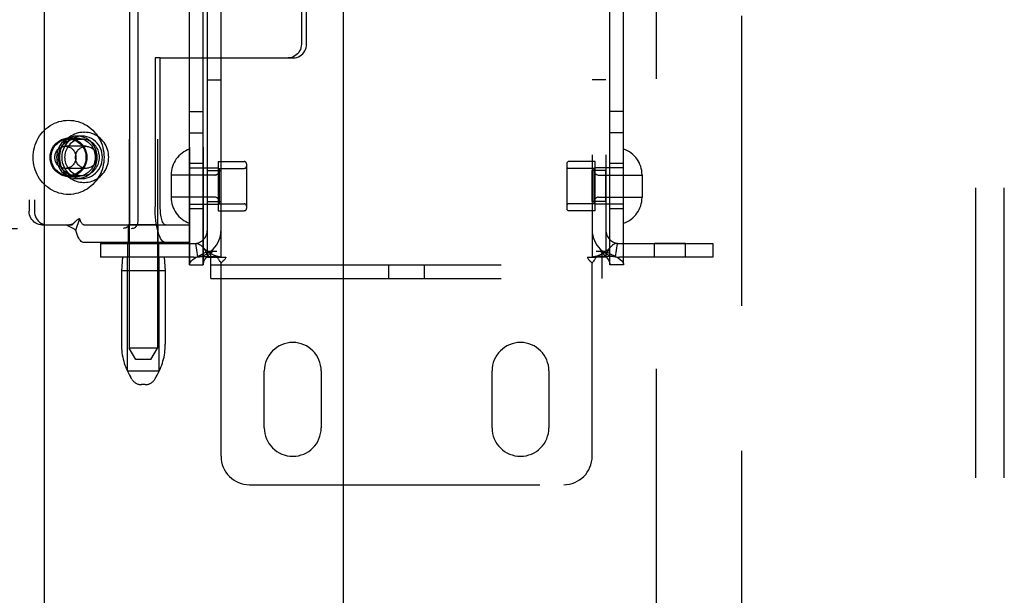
# Model space of a CAD drawing. Header units: inches. Extents: x 0 to 232, y 0 to 150.
# Tile 12 of 31: x 70.84 to 75.16, y 80.14 to 82.68. Entities that reach past the tile are written whole.
import ezdxf

# ---------------------------------------------------------------- set-up
doc = ezdxf.new("R2010")
doc.units = ezdxf.units.IN
doc.header["$LTSCALE"] = 12.750417
doc.header["$MEASUREMENT"] = 0
doc.linetypes.add('HIDDEN', pattern=[0.2, 0.1, -0.1])
doc.linetypes.add('PHANTOM', pattern=[0.8, 0.45, -0.05, 0.1, -0.05, 0.1, -0.05])
doc.layers.get('0').update_dxf_attribs({"linetype": 'CONTINUOUS'})
for name, color, linetype in [('02___PRT_ALL_AXES', 7, 'CONTINUOUS'), ('AVAILABLE_DOOR_SPACE', 7, 'CONTINUOUS'), ('DEFAULT_2', 8, 'HIDDEN'), ('DIMENSIONS', 7, 'CONTINUOUS')]:
    doc.layers.add(name, color=color, linetype=linetype)
doc.styles.get("Standard").update_dxf_attribs({"font": 'arial.ttf'})
doc.dimstyles.new('DIMSTYLE_1', dxfattribs={"dimtxt": 1.022761, "dimasz": 1.363681, "dimexe": 0.09, "dimexo": 0.07, "dimgap": 0.0375, "dimtad": 0, "dimtih": 1, "dimtoh": 1, "dimzin": 4, "dimdsep": 46, "dimtxsty": 'Standard', "dimblk": '_FILLED', "dimblk1": '_FILLED', "dimblk2": '_FILLED', "dimcen": 0.09, "dimazin": 1, "dimtfac": 1, "dimtdec": 3, "dimtofl": 0, "dimtmove": 0, "dimatfit": 3, "dimldrblk": '_FILLED', "dimfxl": 0, "dimtolj": 1, "dimtzin": 4, "dimarcsym": 0})

# ---------------------------------------------------------------- blocks, each defined once
blk = doc.blocks.new('_FILLED')
at = {"color": 0, "linetype": 'ByBlock'}
blk.add_solid([(0, 0), (-1, 0.2), (-1, -0.2)], dxfattribs=at)
blk = doc.blocks.new('*D17')
at = {"layer": 'DIMENSIONS', "color": 2, "linetype": 'Continuous'}
for p, q in [((67.3221, 88.4813), (65.202, 88.4813)), ((70.9471, 88.4813), (73.6745, 88.4813))]:
    blk.add_line(p, q, dxfattribs=at)
at = {"layer": 'DIMENSIONS', "color": 2, "linetype": 'Continuous', "xscale": 1.3636809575, "yscale": 1.3636809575, "zscale": 1.3636809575}
blk.add_blockref('_FILLED', (67.3221, 88.4813), dxfattribs=at)
at = {"layer": 'DIMENSIONS', "color": 2, "linetype": 'Continuous', "xscale": 1.3636809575, "yscale": 1.3636809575, "zscale": 1.3636809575, "rotation": 180}
blk.add_blockref('_FILLED', (70.9471, 88.4813), dxfattribs=at)
at = {"layer": 'DIMENSIONS', "color": 2, "linetype": 'Continuous', "insert": (64.6907, 88.9927), "char_height": 1.02276, "width": 2.779324, "attachment_point": 3, "line_spacing_factor": 0.9}
blk.add_mtext('3.63', dxfattribs=at)

msp = doc.modelspace()

# ---------------------------------------------------------------- linework, layer by layer
at = {"color": 3, "linetype": 'Continuous'}
for p, q in [((70.9471, 112.402), (70.9471, 54.11)), ((72.2596, 90.8393), (72.2596, 75.6726))]:
    msp.add_line(p, q, dxfattribs=at)
at = {"layer": '02___PRT_ALL_AXES', "color": 8, "linetype": 'HIDDEN'}
for p, q in [((71.3198, 84.7001), (71.3198, 81.231)), ((71.4448, 84.7001), (71.4448, 81.231)), ((71.5856, 81.597), (71.5856, 84.665)), ((71.6456, 81.597), (71.6456, 84.665)), ((73.4316, 81.597), (73.4316, 84.665)), ((73.4916, 81.597), (73.4916, 84.665)), ((71.6636, 82.411), (71.7236, 82.411)), ((73.4136, 82.411), (73.3536, 82.411)), ((71.5856, 82.272), (71.6456, 82.272)), ((73.4916, 82.272), (73.4316, 82.272)), ((71.1132, 82.1635), (71.0904, 82.1635)), ((71.1201, 82.18), (71.1239, 82.18)), ((71.5856, 82.177), (71.6456, 82.177)), ((73.4916, 82.177), (73.4316, 82.177)), ((71.0904, 82.1545), (71.0539, 82.1545)), ((71.6456, 82.0435), (71.5856, 82.0435)), ((71.7106, 82.0515), (71.7106, 81.8355)), ((71.7106, 82.0515), (71.8256, 82.0515)), ((73.3666, 82.0515), (73.2516, 82.0515)), ((73.3666, 81.8355), (73.3666, 82.0515)), ((73.4916, 82.0435), (73.4316, 82.0435)), ((71.6636, 81.8755), (71.6636, 82.0115)), ((71.6636, 82.0115), (71.7236, 82.0115)), ((71.7236, 81.8755), (71.7236, 82.0115)), ((73.3536, 81.8755), (73.3536, 82.0115)), ((73.4136, 82.0115), (73.3536, 82.0115)), ((73.4136, 81.8755), (73.4136, 82.0115)), ((71.0904, 81.9855), (71.0539, 81.9855)), ((71.1132, 81.9765), (71.0904, 81.9765)), ((71.1201, 81.96), (71.1239, 81.96)), ((71.6636, 81.8755), (71.7236, 81.8755)), ((73.4136, 81.8755), (73.3536, 81.8755)), ((71.6456, 81.8435), (71.5856, 81.8435)), ((71.7106, 81.8355), (71.8256, 81.8355)), ((73.3666, 81.8355), (73.2516, 81.8355)), ((73.4916, 81.8435), (73.4316, 81.8435)), ((71.3173, 81.695), (71.3173, 81.773)), ((71.4473, 81.773), (71.3173, 81.773)), ((71.4473, 81.695), (71.4473, 81.773)), ((71.3143, 81.631), (71.3143, 81.691)), ((71.4503, 81.691), (71.3143, 81.691)), ((71.4473, 81.695), (71.3173, 81.695)), ((71.4503, 81.631), (71.4503, 81.691)), ((73.6268, 81.631), (73.6268, 81.691)), ((73.7628, 81.691), (73.6268, 81.691)), ((73.7628, 81.631), (73.7628, 81.691)), ((71.4503, 81.631), (71.3143, 81.631)), ((73.7628, 81.631), (73.6268, 81.631)), ((71.2858, 81.571), (71.2858, 81.2485)), ((71.4788, 81.571), (71.4788, 81.2485)), ((71.9136, 80.881), (71.9136, 81.131)), ((72.1636, 81.131), (72.1636, 80.881)), ((72.9136, 80.881), (72.9136, 81.131)), ((73.1636, 81.131), (73.1636, 80.881))]:
    msp.add_line(p, q, dxfattribs=at)
for points in [[(71.0904, 82.1635), (71.0796, 82.1628), (71.069, 82.1608), (71.0587, 82.1574), (71.0489, 82.1528), (71.0396, 82.1469), (71.0311, 82.14), (71.0235, 82.132), (71.0168, 82.1231), (71.0113, 82.1134), (71.0068, 82.1031), (71.0036, 82.0923), (71.0017, 82.0812), (71.001, 82.07), (71.0017, 82.0587), (71.0036, 82.0476), (71.0068, 82.0368), (71.0113, 82.0265), (71.0168, 82.0169), (71.0235, 82.008), (71.0311, 82), (71.0396, 81.993), (71.0489, 81.9872), (71.0587, 81.9826), (71.069, 81.9792), (71.0796, 81.9772), (71.0904, 81.9765)], [(71.1132, 82.1635), (71.1024, 82.1628), (71.0918, 82.1608), (71.0815, 82.1574), (71.0717, 82.1528), (71.0624, 82.1469), (71.0539, 82.14), (71.0463, 82.132), (71.0396, 82.1231), (71.0341, 82.1134), (71.0296, 82.1031), (71.0264, 82.0923), (71.0245, 82.0812), (71.0238, 82.07), (71.0245, 82.0587), (71.0264, 82.0476), (71.0296, 82.0368), (71.0341, 82.0265), (71.0396, 82.0169), (71.0463, 82.008), (71.0539, 82), (71.0624, 81.993), (71.0717, 81.9872), (71.0815, 81.9826), (71.0918, 81.9792), (71.1024, 81.9772), (71.1132, 81.9765)], [(71.0904, 81.9765), (71.1013, 81.9772), (71.1118, 81.9792), (71.1221, 81.9826), (71.132, 81.9872), (71.1412, 81.993), (71.1497, 82), (71.1574, 82.008), (71.164, 82.0169), (71.1696, 82.0265), (71.174, 82.0368), (71.1772, 82.0476), (71.1792, 82.0587), (71.1798, 82.07), (71.1792, 82.0812), (71.1772, 82.0923), (71.174, 82.1031), (71.1696, 82.1134), (71.164, 82.1231), (71.1574, 82.132), (71.1497, 82.14), (71.1412, 82.1469), (71.132, 82.1528), (71.1221, 82.1574), (71.1118, 82.1608), (71.1013, 82.1628), (71.0904, 82.1635)], [(71.1132, 81.9765), (71.1241, 81.9772), (71.1346, 81.9792), (71.1449, 81.9826), (71.1548, 81.9872), (71.164, 81.993), (71.1725, 82), (71.1802, 82.008), (71.1868, 82.0169), (71.1924, 82.0265), (71.1968, 82.0368), (71.2, 82.0476), (71.202, 82.0587), (71.2026, 82.07), (71.202, 82.0812), (71.2, 82.0923), (71.1968, 82.1031), (71.1924, 82.1134), (71.1868, 82.1231), (71.1802, 82.132), (71.1725, 82.14), (71.164, 82.1469), (71.1548, 82.1528), (71.1449, 82.1574), (71.1346, 82.1608), (71.1241, 82.1628), (71.1132, 82.1635)], [(71.0539, 81.9855), (71.0432, 81.9862), (71.033, 81.9883), (71.023, 81.9919), (71.0135, 81.9968), (71.0047, 82.0029), (70.9967, 82.0102), (70.9898, 82.0185), (70.9839, 82.0277), (70.9792, 82.0376), (70.9758, 82.0481), (70.9738, 82.0589), (70.9731, 82.07), (70.9738, 82.081), (70.9758, 82.0918), (70.9792, 82.1023), (70.9839, 82.1122), (70.9898, 82.1214), (70.9967, 82.1297), (71.0047, 82.137), (71.0135, 82.1431), (71.023, 82.148), (71.033, 82.1516), (71.0432, 82.1537), (71.0539, 82.1545)], [(71.0904, 81.9855), (71.0798, 81.9862), (71.0695, 81.9883), (71.0595, 81.9919), (71.05, 81.9968), (71.0412, 82.0029), (71.0333, 82.0102), (71.0263, 82.0185), (71.0204, 82.0277), (71.0158, 82.0376), (71.0124, 82.0481), (71.0103, 82.0589), (71.0096, 82.07), (71.0103, 82.081), (71.0124, 82.0918), (71.0158, 82.1023), (71.0204, 82.1122), (71.0263, 82.1214), (71.0333, 82.1297), (71.0412, 82.137), (71.05, 82.1431), (71.0595, 82.148), (71.0695, 82.1516), (71.0798, 82.1537), (71.0904, 82.1545)], [(71.1132, 82.15), (71.1069, 82.1497), (71.1006, 82.1489), (71.0945, 82.1475), (71.0884, 82.1456), (71.0825, 82.1432), (71.0768, 82.1403), (71.0714, 82.1369), (71.0662, 82.1331), (71.0614, 82.1288), (71.0569, 82.1241), (71.0529, 82.1191), (71.0492, 82.1137), (71.046, 82.108), (71.0432, 82.1021), (71.0409, 82.0959), (71.0391, 82.0896), (71.0378, 82.0831), (71.037, 82.0766), (71.0367, 82.07)], [(71.0539, 82.1545), (71.0645, 82.1537), (71.0748, 82.1516), (71.0848, 82.148), (71.0943, 82.1431), (71.1031, 82.137), (71.111, 82.1297), (71.118, 82.1214), (71.1239, 82.1122), (71.1285, 82.1023), (71.1319, 82.0918), (71.134, 82.081), (71.1347, 82.07), (71.134, 82.0589), (71.1319, 82.0481), (71.1285, 82.0376), (71.1239, 82.0277), (71.118, 82.0185), (71.111, 82.0102), (71.1031, 82.0029), (71.0943, 81.9968), (71.0848, 81.9919), (71.0748, 81.9883), (71.0645, 81.9862), (71.0539, 81.9855)], [(71.0904, 82.1545), (71.1011, 82.1537), (71.1113, 82.1516), (71.1213, 82.148), (71.1308, 82.1431), (71.1396, 82.137), (71.1476, 82.1297), (71.1545, 82.1214), (71.1604, 82.1122), (71.1651, 82.1023), (71.1685, 82.0918), (71.1705, 82.081), (71.1712, 82.07), (71.1705, 82.0589), (71.1685, 82.0481), (71.1651, 82.0376), (71.1604, 82.0277), (71.1545, 82.0185), (71.1476, 82.0102), (71.1396, 82.0029), (71.1308, 81.9968), (71.1213, 81.9919), (71.1113, 81.9883), (71.1011, 81.9862), (71.0904, 81.9855)], [(71.1897, 82.07), (71.1895, 82.0766), (71.1887, 82.0831), (71.1874, 82.0896), (71.1856, 82.0959), (71.1833, 82.1021), (71.1805, 82.108), (71.1773, 82.1137), (71.1736, 82.1191), (71.1695, 82.1241), (71.165, 82.1288), (71.1602, 82.1331), (71.1551, 82.1369), (71.1496, 82.1403), (71.144, 82.1432), (71.1381, 82.1456), (71.132, 82.1475), (71.1258, 82.1489), (71.1196, 82.1497), (71.1132, 82.15)], [(71.0367, 82.07), (71.037, 82.0633), (71.0378, 82.0568), (71.0391, 82.0503), (71.0409, 82.044), (71.0432, 82.0378), (71.046, 82.0319), (71.0492, 82.0262), (71.0529, 82.0208), (71.0569, 82.0158), (71.0614, 82.0111), (71.0662, 82.0068), (71.0714, 82.003), (71.0768, 81.9996), (71.0825, 81.9967), (71.0884, 81.9943), (71.0945, 81.9924), (71.1006, 81.9911), (71.1069, 81.9902), (71.1132, 81.99)], [(71.1132, 81.99), (71.1196, 81.9902), (71.1258, 81.9911), (71.132, 81.9924), (71.1381, 81.9943), (71.144, 81.9967), (71.1496, 81.9996), (71.1551, 82.003), (71.1602, 82.0068), (71.165, 82.0111), (71.1695, 82.0158), (71.1736, 82.0208), (71.1773, 82.0262), (71.1805, 82.0319), (71.1833, 82.0378), (71.1856, 82.044), (71.1874, 82.0503), (71.1887, 82.0568), (71.1895, 82.0633), (71.1897, 82.07)]]:
    msp.add_lwpolyline(points, dxfattribs=at)
for centre, start, end in [((72.0386, 81.131), 0, 180), ((73.0386, 81.131), 0, 180), ((72.0386, 80.881), 180, 360), ((73.0386, 80.881), 180, 360)]:
    msp.add_arc(centre, 0.125, start, end, dxfattribs=at)
at = {"layer": 'AVAILABLE_DOOR_SPACE', "color": 4, "linetype": 'PHANTOM'}
msp.add_line((74.0096, 111.381), (74.0096, 55.131), dxfattribs=at)
at = {"layer": 'DEFAULT_2', "color": 8, "linetype": 'HIDDEN'}
for p, q in [((73.6346, 111.741), (73.6346, 54.771)), ((71.5856, 84.665), (71.5856, 81.597)), ((71.6456, 84.665), (71.6456, 81.597)), ((71.6636, 81.631), (71.6636, 84.631)), ((71.7236, 81.631), (71.7236, 84.631)), ((73.3536, 84.631), (73.3536, 81.631)), ((73.4136, 84.631), (73.4136, 81.631)), ((73.4316, 81.597), (73.4316, 84.665)), ((73.4916, 81.597), (73.4916, 84.665)), ((71.3226, 81.7875), (71.3226, 84.4775)), ((71.3592, 81.7875), (71.3592, 84.4775)), ((70.881, 84.433), (70.881, 81.833)), ((70.9038, 84.433), (70.9038, 81.833)), ((75.0386, 78.1108), (75.0386, 84.3546)), ((75.1636, 78.1108), (75.1636, 84.3546)), ((72.0764, 82.9915), (72.0764, 82.5675)), ((72.0992, 82.5675), (72.0992, 82.9915)), ((71.4337, 82.5075), (71.4337, 81.853)), ((71.4565, 82.5075), (71.4337, 82.5075)), ((71.4565, 81.853), (71.4565, 82.5075)), ((71.4565, 82.5075), (72.0418, 82.5075)), ((71.0539, 82.15), (71.1132, 82.15)), ((71.1308, 82.1185), (71.0401, 82.1185)), ((71.8356, 82.0415), (71.8356, 81.8455)), ((73.2416, 82.0415), (73.2416, 81.8455)), ((71.1308, 82.0215), (71.0401, 82.0215)), ((71.0539, 81.99), (71.1132, 81.99)), ((71.5046, 81.993), (71.5046, 81.894)), ((71.6956, 81.992), (71.5046, 81.992)), ((71.5856, 82.0235), (71.7106, 82.0235)), ((71.7156, 82.0215), (71.7156, 81.8655)), ((71.7156, 82.0215), (71.8256, 82.0215)), ((73.3616, 82.0215), (73.2516, 82.0215)), ((73.3616, 81.8655), (73.3616, 82.0215)), ((73.4916, 82.0235), (73.3666, 82.0235)), ((73.3816, 81.992), (73.5726, 81.992)), ((73.5726, 81.993), (73.5726, 81.894)), ((71.6956, 81.895), (71.5046, 81.895)), ((71.5856, 81.8635), (71.7106, 81.8635)), ((71.7156, 81.8655), (71.8256, 81.8655)), ((73.3616, 81.8655), (73.2516, 81.8655)), ((73.4916, 81.8635), (73.3666, 81.8635)), ((73.3816, 81.895), (73.5726, 81.895)), ((71.0806, 81.7845), (71.0801, 81.7839)), ((71.0865, 81.7492), (71.1037, 81.8004)), ((69.5545, 81.7575), (71.3305, 81.7575)), ((70.9384, 81.773), (70.9612, 81.773)), ((70.9612, 81.773), (71.0695, 81.773)), ((71.1213, 81.773), (71.5854, 81.773)), ((71.5854, 81.773), (71.5854, 81.695)), ((71.5854, 81.695), (71.1213, 81.695)), ((71.1936, 81.691), (71.1936, 81.631)), ((71.1936, 81.691), (71.6036, 81.691)), ((71.6214, 81.6323), (71.6125, 81.6916)), ((73.4558, 81.6323), (73.4647, 81.6916)), ((73.4736, 81.691), (73.8836, 81.691)), ((73.8836, 81.691), (73.8836, 81.631)), ((71.6685, 81.657), (71.7056, 81.657)), ((71.6791, 81.537), (71.6791, 81.657)), ((73.3716, 81.657), (73.4087, 81.657)), ((73.3981, 81.537), (73.3981, 81.657)), ((71.6036, 81.631), (71.1936, 81.631)), ((71.2908, 81.631), (71.2858, 81.571)), ((71.3123, 81.131), (71.3123, 81.631)), ((71.4523, 81.131), (71.4523, 81.631)), ((71.4738, 81.631), (71.4788, 81.571)), ((71.6636, 81.631), (71.7053, 81.631)), ((71.7053, 81.631), (71.7444, 81.631)), ((71.7236, 80.756), (71.7236, 81.6048)), ((73.3328, 81.631), (73.3719, 81.631)), ((73.3536, 80.756), (73.3536, 81.6048)), ((73.4136, 81.631), (73.3719, 81.631)), ((73.8836, 81.631), (73.4736, 81.631)), ((71.4788, 81.571), (71.2858, 81.571)), ((71.5856, 81.597), (71.6456, 81.597)), ((71.6791, 81.597), (73.3981, 81.597)), ((72.4606, 81.537), (72.4606, 81.597)), ((72.6166, 81.537), (72.6166, 81.597)), ((73.4916, 81.597), (73.4316, 81.597)), ((71.6791, 81.537), (73.3981, 81.537)), ((71.4448, 81.231), (71.3198, 81.231)), ((71.3498, 81.181), (71.3199, 81.231)), ((71.4148, 81.181), (71.4448, 81.231)), ((71.4148, 81.181), (71.3498, 81.181)), ((71.3123, 81.131), (71.4523, 81.131)), ((71.3313, 81.0952), (71.3257, 81.1045)), ((71.4334, 81.0952), (71.4389, 81.1045)), ((71.3905, 81.071), (71.3742, 81.071)), ((71.8486, 80.631), (73.2286, 80.631))]:
    msp.add_line(p, q, dxfattribs=at)
for points in [[(72.0764, 82.5675), (72.0759, 82.5596), (72.0744, 82.5519), (72.072, 82.5445), (72.0687, 82.5375), (72.0645, 82.5309), (72.0596, 82.525), (72.0539, 82.5199), (72.0477, 82.5155), (72.041, 82.512), (72.0339, 82.5095), (72.0266, 82.508), (72.019, 82.5075)], [(72.0418, 82.5075), (72.0494, 82.508), (72.0567, 82.5095), (72.0638, 82.512), (72.0705, 82.5155), (72.0767, 82.5199), (72.0824, 82.525), (72.0873, 82.5309), (72.0915, 82.5375), (72.0948, 82.5445), (72.0972, 82.5519), (72.0987, 82.5596), (72.0992, 82.5675)], [(70.898, 82.07), (70.8984, 82.0811), (70.8995, 82.0922), (70.9013, 82.1031), (70.9038, 82.1139), (70.907, 82.1246), (70.9109, 82.1349), (70.9155, 82.145), (70.9207, 82.1547), (70.9265, 82.164), (70.933, 82.1728), (70.94, 82.1812), (70.9475, 82.1891), (70.9555, 82.1964), (70.964, 82.2031), (70.9729, 82.2092), (70.9822, 82.2147), (70.9918, 82.2195), (71.0017, 82.2236), (71.0118, 82.2269), (71.0222, 82.2296), (71.0327, 82.2314), (71.0432, 82.2326), (71.0539, 82.233), (71.0645, 82.2326), (71.0751, 82.2314), (71.0856, 82.2296), (71.0959, 82.2269), (71.1061, 82.2236), (71.116, 82.2195), (71.1256, 82.2147), (71.1349, 82.2092), (71.1438, 82.2031), (71.1523, 82.1964), (71.1603, 82.1891), (71.1678, 82.1812), (71.1748, 82.1728), (71.1812, 82.164), (71.1871, 82.1547), (71.1923, 82.145), (71.1969, 82.1349), (71.2008, 82.1246), (71.204, 82.1139), (71.2065, 82.1031), (71.2083, 82.0922), (71.2094, 82.0811), (71.2098, 82.07)], [(71.1201, 82.18), (71.1118, 82.1796), (71.1036, 82.1786), (71.0954, 82.177), (71.0874, 82.1746), (71.0796, 82.1717), (71.0721, 82.1681), (71.0648, 82.1639), (71.0579, 82.1591), (71.0513, 82.1538), (71.0452, 82.1479), (71.0395, 82.1416), (71.0343, 82.1348), (71.0296, 82.1276), (71.0255, 82.1201), (71.022, 82.1122), (71.0191, 82.1041), (71.0168, 82.0957), (71.0152, 82.0872), (71.0142, 82.0786), (71.0139, 82.07)], [(71.2301, 82.07), (71.2298, 82.0786), (71.2288, 82.0873), (71.2272, 82.0958), (71.2249, 82.1041), (71.222, 82.1122), (71.2185, 82.1201), (71.2144, 82.1276), (71.2097, 82.1348), (71.2045, 82.1416), (71.1989, 82.1479), (71.1927, 82.1538), (71.1862, 82.1591), (71.1792, 82.1639), (71.172, 82.1681), (71.1644, 82.1717), (71.1566, 82.1746), (71.1486, 82.177), (71.1405, 82.1786), (71.1322, 82.1796), (71.1239, 82.18)], [(70.9774, 82.07), (70.9777, 82.077), (70.9785, 82.0839), (70.98, 82.0907), (70.982, 82.0973), (70.9845, 82.1038), (70.9876, 82.11), (70.9912, 82.1159), (70.9953, 82.1214), (70.9998, 82.1265), (71.0047, 82.1313), (71.01, 82.1355), (71.0156, 82.1392), (71.0216, 82.1425), (71.0277, 82.1451), (71.0341, 82.1472), (71.0406, 82.1488), (71.0472, 82.1497), (71.0539, 82.15)], [(71.0539, 82.15), (71.0606, 82.1497), (71.0672, 82.1488), (71.0737, 82.1472), (71.08, 82.1451), (71.0862, 82.1425), (71.0921, 82.1392), (71.0978, 82.1355), (71.1031, 82.1313), (71.108, 82.1265), (71.1125, 82.1214), (71.1165, 82.1159), (71.1201, 82.11), (71.1232, 82.1038), (71.1258, 82.0973), (71.1278, 82.0907), (71.1292, 82.0839), (71.1301, 82.077), (71.1304, 82.07)], [(70.9938, 82.07), (70.994, 82.0745), (70.9946, 82.0789), (70.9955, 82.0832), (70.9969, 82.0875), (70.9986, 82.0916), (71.0007, 82.0955), (71.0031, 82.0992), (71.0059, 82.1026), (71.0089, 82.1058), (71.0122, 82.1087), (71.0157, 82.1112), (71.0195, 82.1134), (71.0234, 82.1152), (71.0274, 82.1166), (71.0316, 82.1176), (71.0359, 82.1183), (71.0401, 82.1185)], [(71.0401, 82.1185), (71.0444, 82.1183), (71.0487, 82.1176), (71.0528, 82.1166), (71.0569, 82.1152), (71.0608, 82.1134), (71.0646, 82.1112), (71.0681, 82.1087), (71.0714, 82.1058), (71.0744, 82.1026), (71.0772, 82.0992), (71.0796, 82.0955), (71.0817, 82.0916), (71.0834, 82.0875), (71.0848, 82.0832), (71.0857, 82.0789), (71.0863, 82.0745), (71.0865, 82.07)], [(71.0844, 82.07), (71.0846, 82.0745), (71.0852, 82.0789), (71.0862, 82.0832), (71.0875, 82.0875), (71.0893, 82.0916), (71.0913, 82.0955), (71.0938, 82.0992), (71.0965, 82.1026), (71.0995, 82.1058), (71.1028, 82.1087), (71.1064, 82.1112), (71.1101, 82.1134), (71.114, 82.1152), (71.1181, 82.1166), (71.1223, 82.1176), (71.1265, 82.1183), (71.1308, 82.1185)], [(71.1308, 82.1185), (71.1351, 82.1183), (71.1393, 82.1176), (71.1435, 82.1166), (71.1475, 82.1152), (71.1515, 82.1134), (71.1552, 82.1112), (71.1587, 82.1087), (71.162, 82.1058), (71.1651, 82.1026), (71.1678, 82.0992), (71.1702, 82.0955), (71.1723, 82.0916), (71.174, 82.0875), (71.1754, 82.0832), (71.1764, 82.0789), (71.177, 82.0745), (71.1772, 82.07)], [(71.2098, 82.07), (71.2094, 82.0588), (71.2083, 82.0478), (71.2065, 82.0368), (71.204, 82.026), (71.2008, 82.0154), (71.1969, 82.005), (71.1923, 81.995), (71.1871, 81.9853), (71.1812, 81.976), (71.1748, 81.9671), (71.1678, 81.9587), (71.1603, 81.9508), (71.1523, 81.9435), (71.1438, 81.9368), (71.1349, 81.9307), (71.1256, 81.9252), (71.116, 81.9205), (71.1061, 81.9164), (71.0959, 81.913), (71.0856, 81.9104), (71.0751, 81.9085), (71.0645, 81.9073), (71.0539, 81.907), (71.0432, 81.9073), (71.0327, 81.9085), (71.0222, 81.9104), (71.0118, 81.913), (71.0017, 81.9164), (70.9918, 81.9205), (70.9822, 81.9252), (70.9729, 81.9307), (70.964, 81.9368), (70.9555, 81.9435), (70.9475, 81.9508), (70.94, 81.9587), (70.933, 81.9671), (70.9265, 81.976), (70.9207, 81.9853), (70.9155, 81.995), (70.9109, 82.005), (70.907, 82.0154), (70.9038, 82.026), (70.9013, 82.0368), (70.8995, 82.0478), (70.8984, 82.0588), (70.898, 82.07)], [(71.0539, 81.99), (71.0472, 81.9903), (71.0406, 81.9912), (71.0341, 81.9927), (71.0277, 81.9948), (71.0216, 81.9975), (71.0156, 82.0007), (71.01, 82.0044), (71.0047, 82.0087), (70.9998, 82.0134), (70.9953, 82.0185), (70.9912, 82.0241), (70.9876, 82.03), (70.9845, 82.0362), (70.982, 82.0426), (70.98, 82.0493), (70.9785, 82.0561), (70.9777, 82.063), (70.9774, 82.07)], [(71.0401, 82.0215), (71.0359, 82.0217), (71.0316, 82.0223), (71.0274, 82.0233), (71.0234, 82.0247), (71.0195, 82.0266), (71.0157, 82.0287), (71.0122, 82.0313), (71.0089, 82.0341), (71.0059, 82.0373), (71.0031, 82.0407), (71.0007, 82.0444), (70.9986, 82.0484), (70.9969, 82.0524), (70.9955, 82.0567), (70.9946, 82.0611), (70.994, 82.0655), (70.9938, 82.07)], [(71.0139, 82.07), (71.0142, 82.0613), (71.0152, 82.0527), (71.0168, 82.0442), (71.0191, 82.0358), (71.022, 82.0277), (71.0255, 82.0199), (71.0296, 82.0123), (71.0343, 82.0051), (71.0395, 81.9983), (71.0452, 81.992), (71.0513, 81.9862), (71.0578, 81.9808), (71.0648, 81.9761), (71.072, 81.9719), (71.0796, 81.9683), (71.0874, 81.9653), (71.0954, 81.963), (71.1036, 81.9613), (71.1118, 81.9603), (71.1201, 81.96)], [(71.0865, 82.07), (71.0863, 82.0655), (71.0857, 82.0611), (71.0848, 82.0567), (71.0834, 82.0524), (71.0817, 82.0484), (71.0796, 82.0444), (71.0772, 82.0407), (71.0744, 82.0373), (71.0714, 82.0341), (71.0681, 82.0313), (71.0646, 82.0287), (71.0608, 82.0266), (71.0569, 82.0247), (71.0528, 82.0233), (71.0487, 82.0223), (71.0444, 82.0217), (71.0401, 82.0215)], [(71.1304, 82.07), (71.1301, 82.063), (71.1292, 82.0561), (71.1278, 82.0493), (71.1258, 82.0426), (71.1232, 82.0362), (71.1201, 82.03), (71.1165, 82.0241), (71.1125, 82.0185), (71.108, 82.0134), (71.1031, 82.0087), (71.0978, 82.0044), (71.0921, 82.0007), (71.0862, 81.9975), (71.08, 81.9948), (71.0737, 81.9927), (71.0672, 81.9912), (71.0606, 81.9903), (71.0539, 81.99)], [(71.1308, 82.0215), (71.1265, 82.0217), (71.1223, 82.0223), (71.1181, 82.0233), (71.114, 82.0247), (71.1101, 82.0266), (71.1064, 82.0287), (71.1028, 82.0313), (71.0995, 82.0341), (71.0965, 82.0373), (71.0938, 82.0407), (71.0913, 82.0444), (71.0893, 82.0484), (71.0875, 82.0524), (71.0862, 82.0567), (71.0852, 82.0611), (71.0846, 82.0655), (71.0844, 82.07)], [(71.1239, 81.96), (71.1322, 81.9603), (71.1404, 81.9613), (71.1486, 81.963), (71.1566, 81.9653), (71.1644, 81.9683), (71.172, 81.9719), (71.1792, 81.9761), (71.1862, 81.9808), (71.1927, 81.9862), (71.1989, 81.992), (71.2045, 81.9984), (71.2097, 82.0051), (71.2144, 82.0123), (71.2185, 82.0199), (71.222, 82.0277), (71.2249, 82.0359), (71.2272, 82.0442), (71.2288, 82.0527), (71.2298, 82.0613), (71.2301, 82.07)], [(71.1772, 82.07), (71.177, 82.0655), (71.1764, 82.0611), (71.1754, 82.0567), (71.174, 82.0524), (71.1723, 82.0484), (71.1702, 82.0444), (71.1678, 82.0407), (71.1651, 82.0373), (71.162, 82.0341), (71.1587, 82.0313), (71.1552, 82.0287), (71.1515, 82.0266), (71.1475, 82.0247), (71.1435, 82.0233), (71.1393, 82.0223), (71.1351, 82.0217), (71.1308, 82.0215)], [(70.9384, 81.773), (70.9308, 81.7735), (70.9235, 81.775), (70.9164, 81.7775), (70.9097, 81.781), (70.9035, 81.7854), (70.8978, 81.7905), (70.8929, 81.7964), (70.8887, 81.803), (70.8854, 81.81), (70.883, 81.8174), (70.8815, 81.8251), (70.881, 81.833)], [(70.9038, 81.833), (70.9043, 81.8251), (70.9058, 81.8174), (70.9082, 81.81), (70.9115, 81.803), (70.9157, 81.7964), (70.9206, 81.7905), (70.9263, 81.7854), (70.9325, 81.781), (70.9392, 81.7775), (70.9463, 81.775), (70.9536, 81.7735), (70.9612, 81.773)], [(71.4799, 81.695), (71.4754, 81.6957), (71.4709, 81.698), (71.4665, 81.7018), (71.4623, 81.707), (71.4582, 81.7136), (71.4543, 81.7216), (71.4506, 81.7308), (71.4473, 81.7412), (71.4442, 81.7527), (71.4415, 81.7652), (71.4392, 81.7785), (71.4373, 81.7925), (71.4357, 81.8071), (71.4346, 81.8221), (71.434, 81.8374), (71.4337, 81.853)], [(71.4799, 81.773), (71.4776, 81.7734), (71.4754, 81.7745), (71.4731, 81.7764), (71.471, 81.7791), (71.4689, 81.7824), (71.4669, 81.7865), (71.4651, 81.7911), (71.4634, 81.7964), (71.4619, 81.8022), (71.4605, 81.8085), (71.4593, 81.8153), (71.4583, 81.8224), (71.4576, 81.8297), (71.457, 81.8374), (71.4567, 81.8451), (71.4565, 81.853)], [(71.0806, 81.7845), (71.0781, 81.782), (71.0757, 81.7799), (71.0733, 81.7781), (71.0709, 81.7766), (71.0684, 81.7753), (71.0659, 81.7742), (71.0633, 81.7735), (71.0604, 81.773), (71.0587, 81.773)], [(71.0801, 81.7839), (71.0735, 81.777), (71.0715, 81.7749), (71.0695, 81.773)], [(71.1037, 81.8004), (71.1016, 81.7999), (71.0995, 81.7991), (71.0974, 81.7981), (71.0952, 81.7969), (71.093, 81.7955), (71.0908, 81.7939), (71.0887, 81.7922), (71.0866, 81.7903), (71.0845, 81.7883), (71.0823, 81.7862), (71.0806, 81.7845)], [(71.1213, 81.773), (71.1193, 81.7733), (71.1173, 81.7741), (71.1154, 81.7756), (71.1135, 81.7776), (71.1116, 81.7802), (71.1099, 81.7833), (71.1082, 81.7869), (71.1066, 81.7909), (71.1051, 81.7955), (71.1037, 81.8004)], [(71.3226, 81.7875), (71.3222, 81.7827), (71.3212, 81.7782), (71.3195, 81.7739), (71.3171, 81.7698), (71.3142, 81.7663), (71.3108, 81.7632), (71.3069, 81.7607), (71.3028, 81.7589), (71.2985, 81.7579), (71.2939, 81.7575)], [(71.3305, 81.7575), (71.335, 81.7579), (71.3393, 81.7589), (71.3435, 81.7607), (71.3473, 81.7632), (71.3507, 81.7663), (71.3537, 81.7698), (71.356, 81.7739), (71.3577, 81.7782), (71.3588, 81.7827), (71.3592, 81.7875)], [(71.0865, 81.7492), (71.0836, 81.7516), (71.0806, 81.7538), (71.0775, 81.7557), (71.0744, 81.7574), (71.0714, 81.7589), (71.0685, 81.7603), (71.0656, 81.7617), (71.0627, 81.763), (71.0598, 81.7645), (71.0569, 81.7661), (71.054, 81.7677), (71.0513, 81.7695), (71.0489, 81.7712), (71.0467, 81.773)], [(71.1213, 81.695), (71.1174, 81.6956), (71.1135, 81.6973), (71.1096, 81.7001), (71.1058, 81.7041), (71.1022, 81.7092), (71.0987, 81.7153), (71.0953, 81.7224), (71.0922, 81.7305), (71.0892, 81.7394), (71.0865, 81.7492)], [(71.6125, 81.6916), (71.616, 81.6918), (71.62, 81.6912), (71.6246, 81.6896), (71.6296, 81.687), (71.6345, 81.6835), (71.6395, 81.6792), (71.6436, 81.6749)], [(73.4647, 81.6916), (73.4612, 81.6918), (73.4572, 81.6912), (73.4526, 81.6896), (73.4476, 81.687), (73.4426, 81.6835), (73.4377, 81.6792), (73.4336, 81.6749)], [(71.5856, 81.597), (71.5865, 81.603), (71.5894, 81.609), (71.594, 81.615), (71.6004, 81.621), (71.6085, 81.627), (71.6181, 81.633), (71.6291, 81.639), (71.6413, 81.645), (71.6545, 81.651), (71.6685, 81.657)], [(71.6436, 81.6749), (71.6441, 81.6743), (71.6485, 81.6688), (71.6526, 81.6629), (71.6562, 81.6565), (71.6593, 81.6498), (71.6617, 81.6431), (71.6631, 81.6368), (71.6636, 81.631)], [(71.7206, 81.6316), (71.7175, 81.6321), (71.7141, 81.6328), (71.7105, 81.6336), (71.7068, 81.6346), (71.7029, 81.6358), (71.699, 81.6372), (71.695, 81.6387), (71.6909, 81.6404), (71.6868, 81.6422), (71.6827, 81.6443), (71.6786, 81.6465), (71.6744, 81.649), (71.6703, 81.6516), (71.6663, 81.6544), (71.6622, 81.6574), (71.6582, 81.6607), (71.6542, 81.6642), (71.6502, 81.6679), (71.6463, 81.6719), (71.6436, 81.6749)], [(71.6456, 81.597), (71.6461, 81.603), (71.6475, 81.609), (71.6498, 81.615), (71.653, 81.621), (71.6571, 81.627), (71.6619, 81.633), (71.6674, 81.639), (71.6735, 81.645), (71.6801, 81.651), (71.6871, 81.657)], [(73.4336, 81.6749), (73.4309, 81.6719), (73.4269, 81.6678), (73.4229, 81.6641), (73.4189, 81.6606), (73.4148, 81.6573), (73.4108, 81.6543), (73.4067, 81.6514), (73.4025, 81.6488), (73.3984, 81.6464), (73.3942, 81.6441), (73.3901, 81.6421), (73.3859, 81.6402), (73.3818, 81.6385), (73.3778, 81.637), (73.3739, 81.6357), (73.3701, 81.6346), (73.3664, 81.6336), (73.3629, 81.6328), (73.3596, 81.6321), (73.3565, 81.6316), (73.3554, 81.6314)], [(73.3901, 81.657), (73.3971, 81.651), (73.4037, 81.645), (73.4098, 81.639), (73.4153, 81.633), (73.4201, 81.627), (73.4242, 81.621), (73.4274, 81.615), (73.4297, 81.609), (73.4311, 81.603), (73.4316, 81.597)], [(73.4087, 81.657), (73.4227, 81.651), (73.4359, 81.645), (73.4481, 81.639), (73.4591, 81.633), (73.4687, 81.627), (73.4768, 81.621), (73.4832, 81.615), (73.4878, 81.609), (73.4907, 81.603), (73.4916, 81.597)], [(73.4336, 81.6749), (73.4331, 81.6743), (73.4287, 81.6688), (73.4246, 81.6629), (73.421, 81.6565), (73.4179, 81.6498), (73.4155, 81.6431), (73.4141, 81.6368), (73.4136, 81.631)], [(71.6214, 81.6323), (71.6299, 81.6333), (71.6388, 81.6339), (71.6479, 81.6343), (71.6566, 81.6345), (71.6648, 81.6345), (71.6725, 81.6344), (71.6795, 81.6342), (71.6859, 81.634), (71.6921, 81.6337), (71.6978, 81.6334), (71.7033, 81.6331), (71.7083, 81.6328), (71.7128, 81.6324), (71.7166, 81.6321), (71.7196, 81.6317), (71.7212, 81.6315)], [(71.7053, 81.631), (71.7075, 81.6286), (71.7094, 81.6263), (71.711, 81.6242), (71.7125, 81.6221), (71.7138, 81.6201), (71.715, 81.6181)], [(71.715, 81.6181), (71.7175, 81.6141), (71.719, 81.6118), (71.7205, 81.6094), (71.722, 81.6071), (71.7236, 81.6048)], [(71.7206, 81.6316), (71.7218, 81.6314), (71.7231, 81.6312), (71.7236, 81.631)], [(71.7345, 81.6155), (71.73, 81.6115), (71.7277, 81.6093), (71.7256, 81.6071), (71.7236, 81.6048)], [(71.7444, 81.631), (71.7439, 81.6286), (71.743, 81.6263), (71.7417, 81.6238), (71.7401, 81.6215), (71.7384, 81.6194), (71.7365, 81.6175), (71.7345, 81.6155)], [(73.3328, 81.631), (73.3333, 81.6286), (73.3342, 81.6262), (73.3355, 81.6238), (73.3371, 81.6215), (73.3388, 81.6194), (73.3407, 81.6175), (73.3427, 81.6155), (73.3472, 81.6115)], [(73.3472, 81.6115), (73.3494, 81.6093), (73.3516, 81.6071), (73.3536, 81.6048)], [(73.3554, 81.6314), (73.3541, 81.6312), (73.3536, 81.631)], [(73.3597, 81.6141), (73.3582, 81.6118), (73.3567, 81.6094), (73.3552, 81.6071), (73.3536, 81.6048)], [(73.4558, 81.6323), (73.4473, 81.6333), (73.4384, 81.6339), (73.4293, 81.6343), (73.4206, 81.6345), (73.4124, 81.6345), (73.4047, 81.6344), (73.3977, 81.6342), (73.3913, 81.634), (73.3851, 81.6337), (73.3794, 81.6334), (73.3739, 81.6331), (73.3689, 81.6328), (73.3644, 81.6324), (73.3606, 81.6321), (73.3576, 81.6317), (73.356, 81.6315)], [(73.3719, 81.631), (73.3697, 81.6286), (73.3678, 81.6263), (73.3662, 81.6242), (73.3647, 81.6221), (73.3634, 81.6201), (73.3622, 81.6182), (73.3597, 81.6141)]]:
    msp.add_lwpolyline(points, dxfattribs=at)
for centre, radius, start, end in [((71.6246, 81.993), 0.12, 108.9656, 180), ((73.4526, 81.993), 0.12, 0, 71.0344), ((71.8256, 82.0415), 0.01, 0, 90), ((73.2516, 82.0415), 0.01, 90, 180), ((71.6956, 82.012), 0.02, 270, 360), ((71.8256, 82.0315), 0.01, 270, 360), ((73.2516, 82.0315), 0.01, 180, 270), ((73.3816, 82.012), 0.02, 180, 270), ((71.6246, 81.894), 0.12, 180, 251.0344), ((71.6956, 81.875), 0.02, 0, 90), ((71.8256, 81.8555), 0.01, 0, 90), ((73.2516, 81.8555), 0.01, 90, 180), ((73.3816, 81.875), 0.02, 90, 180), ((73.4526, 81.894), 0.12, 288.9656, 360), ((71.8256, 81.8455), 0.01, 270, 360), ((73.2516, 81.8455), 0.01, 180, 270), ((71.6036, 81.751), 0.12, 270, 360), ((71.6036, 81.751), 0.06, 270, 360), ((73.4736, 81.751), 0.12, 180, 270), ((73.4736, 81.751), 0.06, 180, 270), ((71.5658, 81.2485), 0.28, 180, 210.9637), ((71.1988, 81.2485), 0.28, 329.0363, 360), ((71.3742, 81.121), 0.05, 210.9637, 270), ((71.3905, 81.121), 0.05, 270, 329.0363), ((71.8486, 80.756), 0.125, 180, 270), ((73.2286, 80.756), 0.125, 270, 360)]:
    msp.add_arc(centre, radius, start, end, dxfattribs=at)

# ---------------------------------------------------------------- dimensions: what is measured, and where the dimension line sits
at = {"layer": 'DIMENSIONS', "color": 2, "linetype": 'Continuous'}
dim = msp.add_linear_dim(base=(70.9470979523, 88.4813040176), p1=(67.3220979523, 84.130969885), p2=(70.9470979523, 54.129969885), dimstyle='DIMSTYLE_1', dxfattribs=at)
dim.commit()
dim.dimension.update_dxf_attribs({"geometry": '*D17', "text_midpoint": (63.2996750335, 88.4755988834), "dimtype": 160})

doc.saveas('drawing.dxf')
